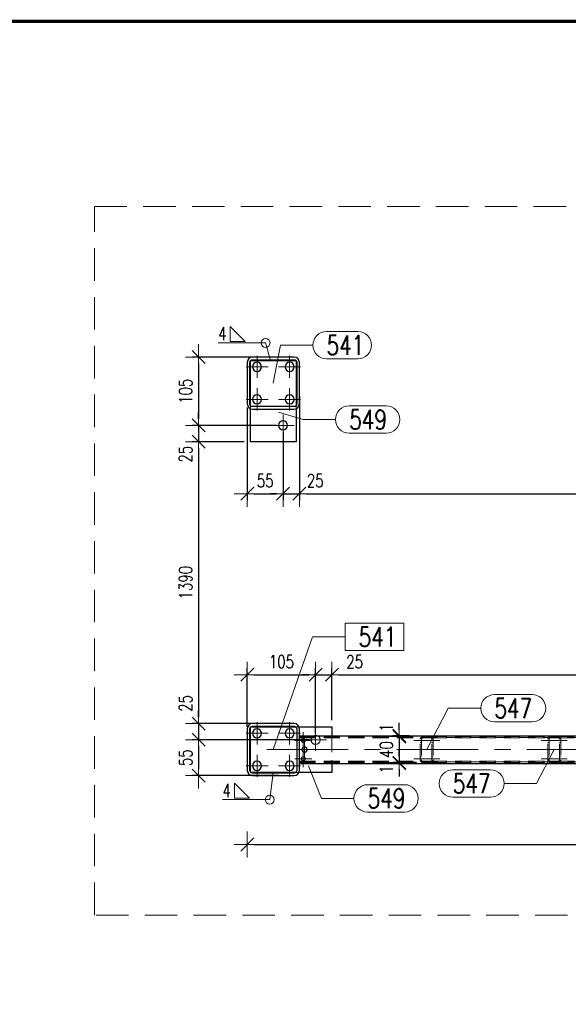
# Model space of a CAD drawing. Header units: millimetres. Extents: x -853 to -247, y 10927 to 11422.
# Tile 54 of 59: x -577 to -493, y 11186 to 11337. Entities that reach past the tile are written whole.
import ezdxf

# ---------------------------------------------------------------- set-up
doc = ezdxf.new("R2010")
doc.units = ezdxf.units.MM
doc.header["$LTSCALE"] = 10
doc.linetypes.add('HIDDEN', pattern=[0.375, 0.25, -0.125])
doc.linetypes.add('MITTE', pattern=[2, 1.25, -0.25, 0.25, -0.25])
doc.layers.get('Defpoints').update_dxf_attribs({"color": 1})
for name, color, linetype, lineweight in [('_RAMKA', 7, 'Continuous', 35), ('PS_DIM', 4, 'Continuous', 13), ('PS_Hidden', 2, 'HIDDEN', 9), ('PS_Mid', 5, 'MITTE', 15), ('PS_Pos', 1, 'Continuous', 15), ('PS_SOLID', 7, 'Continuous', 30), ('PS_Weld', 1, 'Continuous', 9)]:
    doc.layers.add(name, color=color, linetype=linetype, lineweight=lineweight)
doc.styles.add('simplex', font='simplex.shx', dxfattribs={"width": 0.75})
doc.dimstyles.new('1_10_PRZ', dxfattribs={"dimtxt": 2, "dimasz": 1, "dimexe": 2, "dimexo": 5, "dimgap": 1, "dimtad": 1, "dimdec": 0, "dimlfac": 10, "dimtxsty": 'simplex', "dimblk": 'dimznak', "dimcen": 2, "dimse1": 1, "dimse2": 1, "dimclrt": 3, "dimadec": 1, "dimazin": 0, "dimtfac": 1, "dimtdec": 0, "dimtix": 1, "dimtmove": 2, "dimatfit": 3, "dimldrblk": 'dim-grot', "dimfxl": 1, "dimarcsym": 0})
doc.dimstyles.new('1_10_SC', dxfattribs={"dimtxt": 2, "dimasz": 1, "dimexe": 1, "dimexo": 1, "dimgap": 1, "dimtad": 1, "dimdec": 0, "dimlfac": 10, "dimtxsty": 'simplex', "dimblk": 'dimznak', "dimcen": 2, "dimclrd": 256, "dimclre": 256, "dimclrt": 3, "dimadec": 1, "dimazin": 0, "dimtfac": 1, "dimtdec": 0, "dimtix": 1, "dimtmove": 2, "dimatfit": 3, "dimldrblk": 'dim-grot', "dimfxl": 1, "dimarcsym": 0})

# ---------------------------------------------------------------- blocks, each defined once
blk = doc.blocks.new('dimznak')
at = {"color": 0}
for points in [[(0, 2), (0, -2)], [(-2, 0), (2, 0)]]:
    blk.add_lwpolyline(points, dxfattribs=at)
at = {"color": 2}
blk.add_lwpolyline([(1, 1), (-1, -1)], dxfattribs=at)
blk = doc.blocks.new('*D37')
at = {"layer": 'Defpoints', "color": 0, "transparency": 16777216}
for p in [(-542.2, 11278.46, 43.62), (-536.7, 11274.71, 43.62), (-536.7, 11264.21)]:
    blk.add_point(p, dxfattribs=at)
at = {"layer": 'PS_DIM', "lineweight": -2, "transparency": 16777216}
for p, q in [((-542.2, 11277.46), (-542.2, 11263.21)), ((-536.7, 11273.71), (-536.7, 11263.21)), ((-541.2, 11264.21), (-537.7, 11264.21))]:
    blk.add_line(p, q, dxfattribs=at)
at = {"layer": 'PS_DIM', "lineweight": -2, "transparency": 16777216, "rotation": 180}
blk.add_blockref('dimznak', (-542.2, 11264.21), dxfattribs=at)
at = {"layer": 'PS_DIM', "lineweight": -2, "transparency": 16777216}
blk.add_blockref('dimznak', (-536.7, 11264.21), dxfattribs=at)
at = {"layer": 'PS_DIM', "color": 3, "transparency": 16777216, "insert": (-539.45, 11266.21), "char_height": 2, "attachment_point": 5, "style": 'simplex'}
blk.add_mtext('55', dxfattribs=at)
blk = doc.blocks.new('dim-grot')
blk.add_hatch(color=256).paths.add_polyline_path([(0, 0), (-2, 0.5), (-2, -0.5)])
blk.add_lwpolyline([(0, 0), (-2, 0.5), (-2, -0.5), (0, 0)])
blk = doc.blocks.new('*D38')
at = {"layer": 'Defpoints', "color": 0, "transparency": 16777216}
for p in [(-534.2, 11280.2, 43.62), (-536.7, 11274.71, 43.62), (-534.2, 11264.21)]:
    blk.add_point(p, dxfattribs=at)
at = {"layer": 'PS_DIM', "lineweight": -2, "transparency": 16777216}
for p, q in [((-534.2, 11279.2), (-534.2, 11263.21)), ((-536.7, 11273.71), (-536.7, 11263.21)), ((-537.7, 11264.21), (-538.7, 11264.21)), ((-536.7, 11264.21), (-534.2, 11264.21)), ((-533.2, 11264.21), (-532.2, 11264.21))]:
    blk.add_line(p, q, dxfattribs=at)
blk.add_blockref('dimznak', (-536.7, 11264.21), dxfattribs=at)
at = {"layer": 'PS_DIM', "lineweight": -2, "transparency": 16777216, "rotation": 180}
blk.add_blockref('dimznak', (-534.2, 11264.21), dxfattribs=at)
at = {"layer": 'PS_DIM', "color": 3, "transparency": 16777216, "insert": (-531.76, 11266.21), "char_height": 2, "attachment_point": 5, "style": 'simplex'}
blk.add_mtext('25', dxfattribs=at)
blk = doc.blocks.new('*D39')
at = {"layer": 'Defpoints', "color": 0, "transparency": 16777216}
for p in [(-397.04, 11282.84, 43.62), (-534.2, 11280.2, 43.62), (-397.04, 11264.21)]:
    blk.add_point(p, dxfattribs=at)
at = {"layer": 'PS_DIM', "lineweight": -2, "transparency": 16777216}
for p, q in [((-397.04, 11281.84), (-397.04, 11263.21)), ((-534.2, 11279.2), (-534.2, 11263.21)), ((-533.2, 11264.21), (-398.04, 11264.21))]:
    blk.add_line(p, q, dxfattribs=at)
at = {"layer": 'PS_DIM', "lineweight": -2, "transparency": 16777216, "rotation": 180}
blk.add_blockref('dimznak', (-534.2, 11264.21), dxfattribs=at)
at = {"layer": 'PS_DIM', "lineweight": -2, "transparency": 16777216}
blk.add_blockref('dimznak', (-397.04, 11264.21), dxfattribs=at)
at = {"layer": 'PS_DIM', "color": 3, "transparency": 16777216, "insert": (-465.62, 11266.21), "char_height": 2, "attachment_point": 5, "style": 'simplex'}
blk.add_mtext('1372', dxfattribs=at)
blk = doc.blocks.new('*D42')
at = {"layer": 'Defpoints', "color": 0, "transparency": 16777216}
for p in [(-539.69, 11285.21, 43.62), (-549.7, 11274.71), (-536.7, 11274.71, 43.62)]:
    blk.add_point(p, dxfattribs=at)
at = {"layer": 'PS_DIM', "lineweight": -2, "transparency": 16777216}
for p, q in [((-540.69, 11285.21), (-550.7, 11285.21)), ((-549.7, 11284.21), (-549.7, 11275.71)), ((-537.7, 11274.71), (-550.7, 11274.71))]:
    blk.add_line(p, q, dxfattribs=at)
for p, rotation in [((-549.7, 11285.21), 90), ((-549.7, 11274.71), 270)]:
    blk.add_blockref('dimznak', p, dxfattribs=dict(at, rotation=rotation))
at = {"layer": 'PS_DIM', "color": 3, "transparency": 16777216, "insert": (-551.7, 11279.96), "char_height": 2, "attachment_point": 5, "rotation": 90, "style": 'simplex'}
blk.add_mtext('105', dxfattribs=at)
blk = doc.blocks.new('*D43')
at = {"layer": 'Defpoints', "color": 0, "transparency": 16777216}
for p in [(-536.7, 11274.71, 43.62), (-549.7, 11272.21), (-541.7, 11272.21, 43.62)]:
    blk.add_point(p, dxfattribs=at)
at = {"layer": 'PS_DIM', "lineweight": -2, "transparency": 16777216}
for p, q in [((-549.7, 11275.71), (-549.7, 11276.71)), ((-537.7, 11274.71), (-550.7, 11274.71)), ((-549.7, 11274.71), (-549.7, 11272.21)), ((-542.7, 11272.21), (-550.7, 11272.21)), ((-549.7, 11271.21), (-549.7, 11270.21))]:
    blk.add_line(p, q, dxfattribs=at)
for p, rotation in [((-549.7, 11274.71), 270), ((-549.7, 11272.21), 90)]:
    blk.add_blockref('dimznak', p, dxfattribs=dict(at, rotation=rotation))
at = {"layer": 'PS_DIM', "color": 3, "transparency": 16777216, "insert": (-551.7, 11270.29), "char_height": 2, "attachment_point": 5, "rotation": 90, "style": 'simplex'}
blk.add_mtext('25', dxfattribs=at)
blk = doc.blocks.new('*D44')
at = {"layer": 'Defpoints', "color": 0, "transparency": 16777216}
for p in [(-541.7, 11272.21, 43.62), (-549.7, 11228.88), (-538.2, 11228.88, 43.62)]:
    blk.add_point(p, dxfattribs=at)
at = {"layer": 'PS_DIM', "lineweight": -2, "transparency": 16777216}
for p, q in [((-542.7, 11272.21), (-550.7, 11272.21)), ((-549.7, 11271.21), (-549.7, 11229.88)), ((-539.2, 11228.88), (-550.7, 11228.88))]:
    blk.add_line(p, q, dxfattribs=at)
for p, rotation in [((-549.7, 11272.21), 90), ((-549.7, 11228.88), 270)]:
    blk.add_blockref('dimznak', p, dxfattribs=dict(at, rotation=rotation))
at = {"layer": 'PS_DIM', "color": 3, "transparency": 16777216, "insert": (-551.7, 11250.54), "char_height": 2, "attachment_point": 5, "rotation": 90, "style": 'simplex'}
blk.add_mtext('1390', dxfattribs=at)
blk = doc.blocks.new('*D45')
at = {"layer": 'Defpoints', "color": 0, "transparency": 16777216}
for p in [(-538.2, 11228.88, 43.62), (-549.7, 11226.38), (-531.7, 11226.38, 43.62)]:
    blk.add_point(p, dxfattribs=at)
at = {"layer": 'PS_DIM', "lineweight": -2, "transparency": 16777216}
for p, q in [((-549.7, 11229.88), (-549.7, 11230.88)), ((-539.2, 11228.88), (-550.7, 11228.88)), ((-549.7, 11228.88), (-549.7, 11226.38)), ((-532.7, 11226.38), (-550.7, 11226.38)), ((-549.7, 11225.38), (-549.7, 11224.38))]:
    blk.add_line(p, q, dxfattribs=at)
for p, rotation in [((-549.7, 11228.88), 270), ((-549.7, 11226.38), 90)]:
    blk.add_blockref('dimznak', p, dxfattribs=dict(at, rotation=rotation))
at = {"layer": 'PS_DIM', "color": 3, "transparency": 16777216, "insert": (-551.7, 11231.98), "char_height": 2, "attachment_point": 5, "rotation": 90, "style": 'simplex'}
blk.add_mtext('25', dxfattribs=at)
blk = doc.blocks.new('*D46')
at = {"layer": 'Defpoints', "color": 0, "transparency": 16777216}
for p in [(-531.7, 11226.38, 43.62), (-549.7, 11220.88), (-536.34, 11220.88, 43.62)]:
    blk.add_point(p, dxfattribs=at)
at = {"layer": 'PS_DIM', "lineweight": -2, "transparency": 16777216}
for p, q in [((-532.7, 11226.38), (-550.7, 11226.38)), ((-549.7, 11225.38), (-549.7, 11221.88)), ((-537.34, 11220.88), (-550.7, 11220.88))]:
    blk.add_line(p, q, dxfattribs=at)
for p, rotation in [((-549.7, 11226.38), 90), ((-549.7, 11220.88), 270)]:
    blk.add_blockref('dimznak', p, dxfattribs=dict(at, rotation=rotation))
at = {"layer": 'PS_DIM', "color": 3, "transparency": 16777216, "insert": (-551.7, 11223.63), "char_height": 2, "attachment_point": 5, "rotation": 90, "style": 'simplex'}
blk.add_mtext('55', dxfattribs=at)
blk = doc.blocks.new('*D47')
at = {"layer": 'Defpoints', "color": 0, "transparency": 16777216}
for p in [(-531.7, 11236.38), (-542.2, 11227.38, 43.62), (-531.7, 11226.38, 43.62)]:
    blk.add_point(p, dxfattribs=at)
at = {"layer": 'PS_DIM', "lineweight": -2, "transparency": 16777216}
for p, q in [((-542.2, 11228.38), (-542.2, 11237.38)), ((-541.2, 11236.38), (-532.7, 11236.38)), ((-531.7, 11227.38), (-531.7, 11237.38))]:
    blk.add_line(p, q, dxfattribs=at)
at = {"layer": 'PS_DIM', "lineweight": -2, "transparency": 16777216, "rotation": 180}
blk.add_blockref('dimznak', (-542.2, 11236.38), dxfattribs=at)
at = {"layer": 'PS_DIM', "lineweight": -2, "transparency": 16777216}
blk.add_blockref('dimznak', (-531.7, 11236.38), dxfattribs=at)
at = {"layer": 'PS_DIM', "color": 3, "transparency": 16777216, "insert": (-536.95, 11238.38), "char_height": 2, "attachment_point": 5, "style": 'simplex'}
blk.add_mtext('105', dxfattribs=at)
blk = doc.blocks.new('*D48')
at = {"layer": 'Defpoints', "color": 0, "transparency": 16777216}
for p in [(-529.2, 11236.38), (-529.2, 11228.38, 43.62), (-531.7, 11226.38, 43.62)]:
    blk.add_point(p, dxfattribs=at)
at = {"layer": 'PS_DIM', "lineweight": -2, "transparency": 16777216}
for p, q in [((-532.7, 11236.38), (-533.7, 11236.38)), ((-531.7, 11227.38), (-531.7, 11237.38)), ((-531.7, 11236.38), (-529.2, 11236.38)), ((-529.2, 11229.38), (-529.2, 11237.38)), ((-528.2, 11236.38), (-527.2, 11236.38))]:
    blk.add_line(p, q, dxfattribs=at)
blk.add_blockref('dimznak', (-531.7, 11236.38), dxfattribs=at)
at = {"layer": 'PS_DIM', "lineweight": -2, "transparency": 16777216, "rotation": 180}
blk.add_blockref('dimznak', (-529.2, 11236.38), dxfattribs=at)
at = {"layer": 'PS_DIM', "color": 3, "transparency": 16777216, "insert": (-525.7, 11238.38), "char_height": 2, "attachment_point": 5, "style": 'simplex'}
blk.add_mtext('25', dxfattribs=at)
blk = doc.blocks.new('*D49')
at = {"layer": 'Defpoints', "color": 0, "transparency": 16777216}
for p in [(-402.04, 11236.38), (-529.2, 11228.38, 43.62), (-402.04, 11228.38, 43.62)]:
    blk.add_point(p, dxfattribs=at)
at = {"layer": 'PS_DIM', "lineweight": -2, "transparency": 16777216}
for p, q in [((-529.2, 11229.38), (-529.2, 11237.38)), ((-528.2, 11236.38), (-403.04, 11236.38)), ((-402.04, 11229.38), (-402.04, 11237.38))]:
    blk.add_line(p, q, dxfattribs=at)
at = {"layer": 'PS_DIM', "lineweight": -2, "transparency": 16777216, "rotation": 180}
blk.add_blockref('dimznak', (-529.2, 11236.38), dxfattribs=at)
at = {"layer": 'PS_DIM', "lineweight": -2, "transparency": 16777216}
blk.add_blockref('dimznak', (-402.04, 11236.38), dxfattribs=at)
at = {"layer": 'PS_DIM', "color": 3, "transparency": 16777216, "insert": (-465.62, 11238.38), "char_height": 2, "attachment_point": 5, "style": 'simplex'}
blk.add_mtext('1272', dxfattribs=at)
blk = doc.blocks.new('*D60')
at = {"layer": 'Defpoints', "color": 0, "transparency": 16777216}
for p in [(-518.83, 11226.88), (-516.32, 11227, 43.62), (-516.32, 11226.88, 43.62)]:
    blk.add_point(p, dxfattribs=at)
at = {"layer": 'PS_DIM', "lineweight": -2, "transparency": 16777216}
for p, q in [((-518.83, 11228), (-518.83, 11229)), ((-517.32, 11227), (-519.83, 11227)), ((-517.32, 11226.88), (-519.83, 11226.88)), ((-518.83, 11227), (-518.83, 11226.88)), ((-518.83, 11225.88), (-518.83, 11224.88))]:
    blk.add_line(p, q, dxfattribs=at)
for p, rotation in [((-518.83, 11227), 270), ((-518.83, 11226.88), 90)]:
    blk.add_blockref('dimznak', p, dxfattribs=dict(at, rotation=rotation))
at = {"layer": 'PS_DIM', "color": 3, "transparency": 16777216, "insert": (-520.83, 11228.25), "char_height": 2, "attachment_point": 5, "rotation": 90, "style": 'simplex'}
blk.add_mtext('1', dxfattribs=at)
blk = doc.blocks.new('*D61')
at = {"layer": 'Defpoints', "color": 0, "transparency": 16777216}
for p in [(-516.32, 11226.88, 43.62), (-518.83, 11222.88), (-515.21, 11222.88, 43.62)]:
    blk.add_point(p, dxfattribs=at)
at = {"layer": 'PS_DIM', "lineweight": -2, "transparency": 16777216}
for p, q in [((-518.83, 11227.88), (-518.83, 11228.88)), ((-517.32, 11226.88), (-519.83, 11226.88)), ((-518.83, 11226.88), (-518.83, 11222.88)), ((-516.21, 11222.88), (-519.83, 11222.88)), ((-518.83, 11221.88), (-518.83, 11220.88))]:
    blk.add_line(p, q, dxfattribs=at)
for p, rotation in [((-518.83, 11226.88), 270), ((-518.83, 11222.88), 90)]:
    blk.add_blockref('dimznak', p, dxfattribs=dict(at, rotation=rotation))
at = {"layer": 'PS_DIM', "color": 3, "transparency": 16777216, "insert": (-520.83, 11224.88), "char_height": 2, "attachment_point": 5, "rotation": 90, "style": 'simplex'}
blk.add_mtext('40', dxfattribs=at)
blk = doc.blocks.new('*D62')
at = {"layer": 'Defpoints', "color": 0, "transparency": 16777216}
for p in [(-518.83, 11222.76), (-515.21, 11222.88, 43.62), (-515.21, 11222.76, 43.62)]:
    blk.add_point(p, dxfattribs=at)
at = {"layer": 'PS_DIM', "lineweight": -2, "transparency": 16777216}
for p, q in [((-518.83, 11223.88), (-518.83, 11224.88)), ((-516.21, 11222.88), (-519.83, 11222.88)), ((-516.21, 11222.76), (-519.83, 11222.76)), ((-518.83, 11222.88), (-518.83, 11222.76)), ((-518.83, 11221.76), (-518.83, 11220.76))]:
    blk.add_line(p, q, dxfattribs=at)
for p, rotation in [((-518.83, 11222.88), 270), ((-518.83, 11222.76), 90)]:
    blk.add_blockref('dimznak', p, dxfattribs=dict(at, rotation=rotation))
at = {"layer": 'PS_DIM', "color": 3, "transparency": 16777216, "insert": (-520.83, 11221.86), "char_height": 2, "attachment_point": 5, "rotation": 90, "style": 'simplex'}
blk.add_mtext('1', dxfattribs=at)
blk = doc.blocks.new('*D63')
at = {"layer": 'Defpoints', "color": 0, "transparency": 16777216}
for p in [(-542.2, 11224.02, 43.62), (-389.04, 11224.88, 43.62), (-389.04, 11210.29)]:
    blk.add_point(p, dxfattribs=at)
at = {"layer": 'PS_DIM', "color": 0, "lineweight": -2, "transparency": 16777216}
blk.add_line((-541.2, 11210.29), (-390.04, 11210.29), dxfattribs=at)
at = {"layer": 'PS_DIM', "color": 0, "lineweight": -2, "transparency": 16777216, "rotation": 180}
blk.add_blockref('dimznak', (-542.2, 11210.29), dxfattribs=at)
at = {"layer": 'PS_DIM', "color": 0, "lineweight": -2, "transparency": 16777216}
blk.add_blockref('dimznak', (-389.04, 11210.29), dxfattribs=at)
at = {"layer": 'PS_DIM', "color": 3, "transparency": 16777216, "insert": (-465.62, 11212.29), "char_height": 2, "attachment_point": 5, "style": 'simplex'}
blk.add_mtext('1532', dxfattribs=at)
blk = doc.blocks.new('*U99')
at = {"layer": '_RAMKA', "lineweight": -3, "const_width": 0.5}
blk.add_lwpolyline([(-564, 10), (-10, 10), (-10, 410), (-564, 410)], close=True, dxfattribs=at)
blk = doc.blocks.new('*X184')
at = {"color": 1}
for p, q in [((-495.01, 11224.88, 43.62), (-497.72, 11219.67, 43.62)), ((-510.6, 11221.77, 43.62), (-504.82, 11221.77, 43.62)), ((-502.72, 11219.67, 43.62), (-497.72, 11219.67, 43.62)), ((-510.6, 11217.57, 43.62), (-504.82, 11217.57, 43.62))]:
    blk.add_line(p, q, dxfattribs=at)
for centre, start, end in [((-510.6, 11219.67, 43.62), 90, 270), ((-504.82, 11219.67, 43.62), 270, 90)]:
    blk.add_arc(centre, 2.1, start, end, dxfattribs=at)
at = {"color": 30, "style": 'simplex', "width": 0.75}
blk.add_text('547', height=3, dxfattribs=at).set_placement((-510.6, 11218.17, 43.62))
blk = doc.blocks.new('*X186')
at = {"color": 1}
for p, q in [((-504.2, 11233.33, 43.62), (-498.42, 11233.33, 43.62)), ((-514.61, 11224.88, 43.62), (-511.3, 11231.23, 43.62)), ((-511.3, 11231.23, 43.62), (-506.3, 11231.23, 43.62)), ((-504.2, 11229.13, 43.62), (-498.42, 11229.13, 43.62))]:
    blk.add_line(p, q, dxfattribs=at)
for centre, start, end in [((-504.2, 11231.23, 43.62), 90, 270), ((-498.42, 11231.23, 43.62), 270, 90)]:
    blk.add_arc(centre, 2.1, start, end, dxfattribs=at)
at = {"color": 30, "style": 'simplex', "width": 0.75}
blk.add_text('547', height=3, dxfattribs=at).set_placement((-504.2, 11229.73, 43.62))
blk = doc.blocks.new('*X188')
at = {"color": 1}
for p, q in [((-526.53, 11277.71, 43.62), (-520.85, 11277.71, 43.62)), ((-537.41, 11276.73, 43.62), (-533.63, 11275.61, 43.62)), ((-533.63, 11275.61, 43.62), (-528.63, 11275.61, 43.62)), ((-526.53, 11273.51, 43.62), (-520.85, 11273.51, 43.62))]:
    blk.add_line(p, q, dxfattribs=at)
for centre, start, end in [((-526.53, 11275.61, 43.62), 90, 270), ((-520.85, 11275.61, 43.62), 270, 90)]:
    blk.add_arc(centre, 2.1, start, end, dxfattribs=at)
at = {"color": 30, "style": 'simplex', "width": 0.75}
blk.add_text('549', height=3, dxfattribs=at).set_placement((-526.53, 11274.11, 43.62))
blk = doc.blocks.new('*X191')
at = {"color": 1}
for p, q in [((-530.01, 11289.15, 43.62), (-525.19, 11289.15, 43.62)), ((-538.2, 11281.21, 43.62), (-537.11, 11287.05, 43.62)), ((-537.11, 11287.05, 43.62), (-532.11, 11287.05, 43.62)), ((-530.01, 11284.95, 43.62), (-525.19, 11284.95, 43.62))]:
    blk.add_line(p, q, dxfattribs=at)
for centre, start, end in [((-530.01, 11287.05, 43.62), 90, 270), ((-525.19, 11287.05, 43.62), 270, 90)]:
    blk.add_arc(centre, 2.1, start, end, dxfattribs=at)
at = {"color": 30, "style": 'simplex', "width": 0.75}
blk.add_text('541', height=3, dxfattribs=at).set_placement((-530.01, 11285.55, 43.62))
blk = doc.blocks.new('*X192')
at = {"color": 1}
for p, q in [((-532.81, 11222.36, 43.62), (-530.8, 11217.38, 43.62)), ((-523.7, 11219.48, 43.62), (-518.02, 11219.48, 43.62)), ((-530.8, 11217.38, 43.62), (-525.8, 11217.38, 43.62)), ((-523.7, 11215.28, 43.62), (-518.02, 11215.28, 43.62))]:
    blk.add_line(p, q, dxfattribs=at)
for centre, start, end in [((-523.7, 11217.38, 43.62), 90, 270), ((-518.02, 11217.38, 43.62), 270, 90)]:
    blk.add_arc(centre, 2.1, start, end, dxfattribs=at)
at = {"color": 30, "style": 'simplex', "width": 0.75}
blk.add_text('549', height=3, dxfattribs=at).set_placement((-523.7, 11215.88, 43.62))
blk = doc.blocks.new('*X195')
at = {"color": 1}
for p, q in [((-518.15, 11244.31, 43.62), (-527.17, 11244.31, 43.62)), ((-527.17, 11244.31, 43.62), (-527.17, 11240.11, 43.62)), ((-518.15, 11240.11, 43.62), (-518.15, 11244.31, 43.62)), ((-538.2, 11224.88, 43.62), (-532.17, 11242.21, 43.62)), ((-532.17, 11242.21, 43.62), (-527.17, 11242.21, 43.62)), ((-527.17, 11240.11, 43.62), (-518.15, 11240.11, 43.62))]:
    blk.add_line(p, q, dxfattribs=at)
at = {"color": 30, "style": 'simplex', "width": 0.75}
blk.add_text('541', height=3, dxfattribs=at).set_placement((-525.07, 11240.71, 43.62))
blk = doc.blocks.new('*X287')
at = {"color": 9}
for p in [(-538.2, 11221.38, 43.62), (-546.02, 11217.19)]:
    blk.add_line(p, (-538.74, 11217.19), dxfattribs=at)
at = {"color": 3}
for p, q in [((-541.88, 11217.42), (-544.18, 11219.72)), ((-544.18, 11219.72), (-544.18, 11217.42)), ((-544.18, 11217.42), (-541.88, 11217.42))]:
    blk.add_line(p, q, dxfattribs=at)
at = {"color": 9}
blk.add_circle((-538.74, 11217.19), 0.69, dxfattribs=at)
at = {"color": 2, "style": 'simplex', "width": 0.75}
blk.add_text('4', height=2, dxfattribs=at).set_placement((-546.02, 11217.59))
blk = doc.blocks.new('*X288')
at = {"color": 3}
for p, q in [((-542.54, 11287.62), (-544.84, 11289.92)), ((-544.84, 11289.92), (-544.84, 11287.62)), ((-544.84, 11287.62), (-542.54, 11287.62))]:
    blk.add_line(p, q, dxfattribs=at)
at = {"color": 9}
for p in [(-546.68, 11287.39), (-538.64, 11284.71, 43.62)]:
    blk.add_line(p, (-539.4, 11287.39), dxfattribs=at)
blk.add_circle((-539.4, 11287.39), 0.69, dxfattribs=at)
at = {"color": 2, "style": 'simplex', "width": 0.75}
blk.add_text('4', height=2, dxfattribs=at).set_placement((-546.68, 11287.79))

msp = doc.modelspace()

# ---------------------------------------------------------------- linework, layer by layer
at = {"layer": 'PS_DIM', "color": 40, "linetype": 'HIDDEN', "ltscale": 2}
msp.add_lwpolyline([(-565.7, 11308.36), (-357.96, 11308.36), (-357.96, 11199.44), (-565.7, 11199.44)], close=True, dxfattribs=at)
at = {"layer": 'PS_Hidden', "color": 2, "linetype": 'HIDDEN', "extrusion": (0, -1, 2.22045e-16)}
for p, q in [((-541.7, 11284.67, 43.62), (-541.7, 11284.71, 43.62)), ((-541.7, 11284.71, 43.62), (-541.67, 11284.71, 43.62)), ((-534.74, 11284.71, 43.62), (-534.7, 11284.71, 43.62)), ((-534.7, 11284.71, 43.62), (-534.7, 11284.67, 43.62)), ((-541.7, 11277.27, 43.62), (-541.7, 11277.74, 43.62)), ((-534.7, 11277.74, 43.62), (-534.7, 11277.27, 43.62)), ((-541.7, 11228.38, 43.62), (-541.67, 11228.38, 43.62)), ((-541.7, 11228.34, 43.62), (-541.7, 11228.38, 43.62)), ((-534.74, 11228.38, 43.62), (-534.26, 11228.38, 43.62)), ((-534.2, 11226.88, 43.62), (-515.21, 11226.88, 43.62)), ((-534.2, 11226.74, 43.62), (-397.04, 11226.74, 43.62)), ((-534.2, 11226.68, 43.62), (-515.21, 11226.68, 43.62)), ((-529.2, 11227, 43.62), (-529.2, 11222.76, 43.62)), ((-515.61, 11223.28, 43.62), (-515.61, 11226.48, 43.62)), ((-515.61, 11225.98, 43.62), (-515.41, 11225.98, 43.62)), ((-515.59, 11226.58, 43.62), (-515.38, 11226.58, 43.62)), ((-515.41, 11226.48, 43.62), (-515.41, 11223.28, 43.62)), ((-515.21, 11226.88, 43.62), (-514.01, 11226.88, 43.62)), ((-514.01, 11226.68, 43.62), (-515.21, 11226.68, 43.62)), ((-514.01, 11226.88, 43.62), (-495.61, 11226.88, 43.62)), ((-514.01, 11226.68, 43.62), (-495.61, 11226.68, 43.62)), ((-513.83, 11226.58, 43.62), (-513.62, 11226.58, 43.62)), ((-513.81, 11223.28, 43.62), (-513.81, 11226.48, 43.62)), ((-513.81, 11225.98, 43.62), (-513.61, 11225.98, 43.62)), ((-513.61, 11226.48, 43.62), (-513.61, 11223.28, 43.62)), ((-496.01, 11223.28, 43.62), (-496.01, 11226.48, 43.62)), ((-496.01, 11225.98, 43.62), (-495.81, 11225.98, 43.62)), ((-496, 11226.58, 43.62), (-495.78, 11226.58, 43.62)), ((-495.81, 11226.48, 43.62), (-495.81, 11223.28, 43.62)), ((-495.61, 11226.88, 43.62), (-494.41, 11226.88, 43.62)), ((-494.41, 11226.68, 43.62), (-495.61, 11226.68, 43.62)), ((-494.41, 11226.88, 43.62), (-476.02, 11226.88, 43.62)), ((-494.41, 11226.68, 43.62), (-476.02, 11226.68, 43.62)), ((-494.24, 11226.58, 43.62), (-494.02, 11226.58, 43.62)), ((-494.21, 11223.28, 43.62), (-494.21, 11226.48, 43.62)), ((-494.21, 11225.98, 43.62), (-494.01, 11225.98, 43.62)), ((-494.01, 11226.48, 43.62), (-494.01, 11223.28, 43.62)), ((-534.2, 11223.08, 43.62), (-515.21, 11223.08, 43.62)), ((-534.2, 11223.02, 43.62), (-397.04, 11223.02, 43.62)), ((-534.2, 11222.88, 43.62), (-515.21, 11222.88, 43.62)), ((-515.61, 11223.78, 43.62), (-515.41, 11223.78, 43.62)), ((-515.59, 11223.18, 43.62), (-515.38, 11223.18, 43.62)), ((-515.21, 11223.08, 43.62), (-514.01, 11223.08, 43.62)), ((-514.01, 11222.88, 43.62), (-515.21, 11222.88, 43.62)), ((-514.01, 11223.08, 43.62), (-495.61, 11223.08, 43.62)), ((-514.01, 11222.88, 43.62), (-495.61, 11222.88, 43.62)), ((-513.83, 11223.18, 43.62), (-513.62, 11223.18, 43.62)), ((-513.81, 11223.78, 43.62), (-513.61, 11223.78, 43.62)), ((-496.01, 11223.78, 43.62), (-495.81, 11223.78, 43.62)), ((-496, 11223.18, 43.62), (-495.78, 11223.18, 43.62)), ((-495.61, 11223.08, 43.62), (-494.41, 11223.08, 43.62)), ((-494.41, 11222.88, 43.62), (-495.61, 11222.88, 43.62)), ((-494.41, 11223.08, 43.62), (-476.02, 11223.08, 43.62)), ((-494.41, 11222.88, 43.62), (-476.02, 11222.88, 43.62)), ((-494.24, 11223.18, 43.62), (-494.02, 11223.18, 43.62)), ((-494.21, 11223.78, 43.62), (-494.01, 11223.78, 43.62)), ((-541.7, 11221.38, 43.62), (-541.7, 11221.41, 43.62)), ((-541.67, 11221.38, 43.62), (-541.7, 11221.38, 43.62)), ((-534.26, 11221.38, 43.62), (-534.74, 11221.38, 43.62))]:
    msp.add_line(p, q, dxfattribs=at)
at = {"layer": 'PS_Hidden', "color": 2, "linetype": 'HIDDEN', "extrusion": (0, -2.22045e-16, -1)}
for centre in [(533.6, 11226.28, -43.62), (533.6, 11223.48, -43.62)]:
    msp.add_circle(centre, 0.3, dxfattribs=at)
for start, end in [(180, 62.3396), (117.6604, 180)]:
    msp.add_arc((531.7, 11226.38, -43.62), 0.7, start, end, dxfattribs=at)
at = {"layer": 'PS_Hidden', "color": 2, "linetype": 'HIDDEN'}
for points, knots in [([(-515.61, 11226.48, 43.62), (-515.61, 11226.53, 43.62), (-515.59, 11226.59, 43.62), (-515.55, 11226.69, 43.62), (-515.52, 11226.73, 43.62), (-515.45, 11226.8, 43.62), (-515.4, 11226.84, 43.62), (-515.31, 11226.86, 43.62), (-515.3, 11226.87, 43.62), (-515.25, 11226.88, 43.62), (-515.23, 11226.88, 43.62), (-515.21, 11226.88, 43.62)], [-0.9004279, -0.9004279, -0.9004279, -0.9004279, -0.6535086, -0.6535086, -0.4065894, -0.4065894, -0.1361565, -0.1361565, -0.0680783, -0.0680783, 0, 0, 0, 0]), ([(-515.21, 11226.68, 43.62), (-515.22, 11226.68, 43.62), (-515.23, 11226.68, 43.62), (-515.25, 11226.67, 43.62), (-515.27, 11226.67, 43.62), (-515.3, 11226.66, 43.62), (-515.33, 11226.64, 43.62), (-515.37, 11226.6, 43.62), (-515.38, 11226.58, 43.62), (-515.4, 11226.53, 43.62), (-515.41, 11226.5, 43.62), (-515.41, 11226.48, 43.62)], [0, 0, 0, 0, 0.0350773, 0.0350773, 0.0701546, 0.0701546, 0.1756246, 0.1756246, 0.2894945, 0.2894945, 0.4033643, 0.4033643, 0.4033643, 0.4033643]), ([(-514.01, 11226.88, 43.62), (-513.99, 11226.88, 43.62), (-513.97, 11226.88, 43.62), (-513.93, 11226.87, 43.62), (-513.91, 11226.87, 43.62), (-513.84, 11226.85, 43.62), (-513.79, 11226.82, 43.62), (-513.71, 11226.76, 43.62), (-513.68, 11226.71, 43.62), (-513.62, 11226.6, 43.62), (-513.61, 11226.54, 43.62), (-513.61, 11226.48, 43.62)], [0, 0, 0, 0, 0.056812, 0.056812, 0.113624, 0.113624, 0.3270451, 0.3270451, 0.6142763, 0.6142763, 0.9015075, 0.9015075, 0.9015075, 0.9015075]), ([(-513.81, 11226.48, 43.62), (-513.81, 11226.51, 43.62), (-513.81, 11226.54, 43.62), (-513.84, 11226.59, 43.62), (-513.86, 11226.61, 43.62), (-513.89, 11226.65, 43.62), (-513.91, 11226.66, 43.62), (-513.94, 11226.67, 43.62), (-513.96, 11226.67, 43.62), (-513.98, 11226.68, 43.62), (-513.99, 11226.68, 43.62), (-514.01, 11226.68, 43.62)], [-0.40925, -0.40925, -0.40925, -0.40925, -0.2817001, -0.2817001, -0.1541501, -0.1541501, -0.077075, -0.077075, -0.0385375, -0.0385375, 0, 0, 0, 0]), ([(-496.01, 11226.48, 43.62), (-496.01, 11226.53, 43.62), (-496, 11226.59, 43.62), (-495.96, 11226.69, 43.62), (-495.93, 11226.73, 43.62), (-495.86, 11226.8, 43.62), (-495.8, 11226.84, 43.62), (-495.72, 11226.86, 43.62), (-495.7, 11226.87, 43.62), (-495.66, 11226.88, 43.62), (-495.63, 11226.88, 43.62), (-495.61, 11226.88, 43.62)], [-0.9004279, -0.9004279, -0.9004279, -0.9004279, -0.6535086, -0.6535086, -0.4065894, -0.4065894, -0.1361565, -0.1361565, -0.0680783, -0.0680783, 0, 0, 0, 0]), ([(-495.61, 11226.68, 43.62), (-495.62, 11226.68, 43.62), (-495.64, 11226.68, 43.62), (-495.66, 11226.67, 43.62), (-495.67, 11226.67, 43.62), (-495.71, 11226.66, 43.62), (-495.74, 11226.64, 43.62), (-495.77, 11226.6, 43.62), (-495.79, 11226.58, 43.62), (-495.81, 11226.53, 43.62), (-495.81, 11226.5, 43.62), (-495.81, 11226.48, 43.62)], [0, 0, 0, 0, 0.0350773, 0.0350773, 0.0701546, 0.0701546, 0.1756246, 0.1756246, 0.2894945, 0.2894945, 0.4033643, 0.4033643, 0.4033643, 0.4033643]), ([(-494.41, 11226.88, 43.62), (-494.39, 11226.88, 43.62), (-494.37, 11226.88, 43.62), (-494.34, 11226.87, 43.62), (-494.32, 11226.87, 43.62), (-494.25, 11226.85, 43.62), (-494.2, 11226.82, 43.62), (-494.12, 11226.76, 43.62), (-494.08, 11226.71, 43.62), (-494.03, 11226.6, 43.62), (-494.01, 11226.54, 43.62), (-494.01, 11226.48, 43.62)], [0, 0, 0, 0, 0.056812, 0.056812, 0.113624, 0.113624, 0.3270451, 0.3270451, 0.6142763, 0.6142763, 0.9015075, 0.9015075, 0.9015075, 0.9015075]), ([(-494.21, 11226.48, 43.62), (-494.21, 11226.51, 43.62), (-494.22, 11226.54, 43.62), (-494.24, 11226.59, 43.62), (-494.26, 11226.61, 43.62), (-494.3, 11226.65, 43.62), (-494.32, 11226.66, 43.62), (-494.35, 11226.67, 43.62), (-494.36, 11226.67, 43.62), (-494.39, 11226.68, 43.62), (-494.4, 11226.68, 43.62), (-494.41, 11226.68, 43.62)], [-0.40925, -0.40925, -0.40925, -0.40925, -0.2817001, -0.2817001, -0.1541501, -0.1541501, -0.077075, -0.077075, -0.0385375, -0.0385375, 0, 0, 0, 0]), ([(-515.21, 11222.88, 43.62), (-515.23, 11222.88, 43.62), (-515.25, 11222.88, 43.62), (-515.3, 11222.89, 43.62), (-515.31, 11222.89, 43.62), (-515.4, 11222.92, 43.62), (-515.45, 11222.96, 43.62), (-515.52, 11223.03, 43.62), (-515.55, 11223.07, 43.62), (-515.59, 11223.17, 43.62), (-515.61, 11223.23, 43.62), (-515.61, 11223.28, 43.62)], [1.6180634, 1.6180634, 1.6180634, 1.6180634, 1.6861417, 1.6861417, 1.7542199, 1.7542199, 2.0246528, 2.0246528, 2.2715721, 2.2715721, 2.5184913, 2.5184913, 2.5184913, 2.5184913]), ([(-515.41, 11223.28, 43.62), (-515.41, 11223.25, 43.62), (-515.4, 11223.23, 43.62), (-515.38, 11223.18, 43.62), (-515.37, 11223.16, 43.62), (-515.33, 11223.12, 43.62), (-515.3, 11223.1, 43.62), (-515.27, 11223.09, 43.62), (-515.25, 11223.08, 43.62), (-515.23, 11223.08, 43.62), (-515.22, 11223.08, 43.62), (-515.21, 11223.08, 43.62)], [0.3693538, 0.3693538, 0.3693538, 0.3693538, 0.4832236, 0.4832236, 0.5970935, 0.5970935, 0.7025635, 0.7025635, 0.7376408, 0.7376408, 0.7727181, 0.7727181, 0.7727181, 0.7727181]), ([(-514.01, 11223.08, 43.62), (-513.99, 11223.08, 43.62), (-513.98, 11223.08, 43.62), (-513.96, 11223.09, 43.62), (-513.94, 11223.09, 43.62), (-513.91, 11223.1, 43.62), (-513.89, 11223.11, 43.62), (-513.86, 11223.14, 43.62), (-513.84, 11223.17, 43.62), (-513.81, 11223.22, 43.62), (-513.81, 11223.25, 43.62), (-513.81, 11223.28, 43.62)], [0.7727181, 0.7727181, 0.7727181, 0.7727181, 0.8112556, 0.8112556, 0.8497932, 0.8497932, 0.9268682, 0.9268682, 1.0544182, 1.0544182, 1.1819682, 1.1819682, 1.1819682, 1.1819682]), ([(-513.61, 11223.28, 43.62), (-513.61, 11223.22, 43.62), (-513.62, 11223.15, 43.62), (-513.68, 11223.05, 43.62), (-513.71, 11223, 43.62), (-513.79, 11222.94, 43.62), (-513.84, 11222.91, 43.62), (-513.91, 11222.89, 43.62), (-513.93, 11222.89, 43.62), (-513.97, 11222.88, 43.62), (-513.99, 11222.88, 43.62), (-514.01, 11222.88, 43.62)], [0.7165559, 0.7165559, 0.7165559, 0.7165559, 1.0037871, 1.0037871, 1.2910183, 1.2910183, 1.5044395, 1.5044395, 1.5612514, 1.5612514, 1.6180634, 1.6180634, 1.6180634, 1.6180634]), ([(-495.61, 11222.88, 43.62), (-495.63, 11222.88, 43.62), (-495.66, 11222.88, 43.62), (-495.7, 11222.89, 43.62), (-495.72, 11222.89, 43.62), (-495.8, 11222.92, 43.62), (-495.86, 11222.96, 43.62), (-495.93, 11223.03, 43.62), (-495.96, 11223.07, 43.62), (-496, 11223.17, 43.62), (-496.01, 11223.23, 43.62), (-496.01, 11223.28, 43.62)], [1.6180634, 1.6180634, 1.6180634, 1.6180634, 1.6861417, 1.6861417, 1.7542199, 1.7542199, 2.0246528, 2.0246528, 2.2715721, 2.2715721, 2.5184913, 2.5184913, 2.5184913, 2.5184913]), ([(-495.81, 11223.28, 43.62), (-495.81, 11223.25, 43.62), (-495.81, 11223.23, 43.62), (-495.79, 11223.18, 43.62), (-495.77, 11223.16, 43.62), (-495.74, 11223.12, 43.62), (-495.71, 11223.1, 43.62), (-495.67, 11223.09, 43.62), (-495.66, 11223.08, 43.62), (-495.64, 11223.08, 43.62), (-495.62, 11223.08, 43.62), (-495.61, 11223.08, 43.62)], [0.3693538, 0.3693538, 0.3693538, 0.3693538, 0.4832236, 0.4832236, 0.5970935, 0.5970935, 0.7025635, 0.7025635, 0.7376408, 0.7376408, 0.7727181, 0.7727181, 0.7727181, 0.7727181]), ([(-494.41, 11223.08, 43.62), (-494.4, 11223.08, 43.62), (-494.39, 11223.08, 43.62), (-494.36, 11223.09, 43.62), (-494.35, 11223.09, 43.62), (-494.32, 11223.1, 43.62), (-494.3, 11223.11, 43.62), (-494.26, 11223.14, 43.62), (-494.24, 11223.17, 43.62), (-494.22, 11223.22, 43.62), (-494.21, 11223.25, 43.62), (-494.21, 11223.28, 43.62)], [0.7727181, 0.7727181, 0.7727181, 0.7727181, 0.8112556, 0.8112556, 0.8497932, 0.8497932, 0.9268682, 0.9268682, 1.0544182, 1.0544182, 1.1819682, 1.1819682, 1.1819682, 1.1819682]), ([(-494.01, 11223.28, 43.62), (-494.01, 11223.22, 43.62), (-494.03, 11223.15, 43.62), (-494.08, 11223.05, 43.62), (-494.12, 11223, 43.62), (-494.2, 11222.94, 43.62), (-494.25, 11222.91, 43.62), (-494.32, 11222.89, 43.62), (-494.34, 11222.89, 43.62), (-494.37, 11222.88, 43.62), (-494.39, 11222.88, 43.62), (-494.41, 11222.88, 43.62)], [0.7165559, 0.7165559, 0.7165559, 0.7165559, 1.0037871, 1.0037871, 1.2910183, 1.2910183, 1.5044395, 1.5044395, 1.5612514, 1.5612514, 1.6180634, 1.6180634, 1.6180634, 1.6180634])]:
    msp.add_open_spline(points, degree=3, knots=knots, dxfattribs=at)
at = {"layer": 'PS_Mid', "color": 5, "linetype": 'MITTE', "extrusion": (0, -1, 2.22045e-16)}
for p, q in [((-540.7, 11282.01, 43.62), (-540.7, 11285.41, 43.62)), ((-535.7, 11282.01, 43.62), (-535.7, 11285.41, 43.62)), ((-542.4, 11283.71, 43.62), (-539, 11283.71, 43.62)), ((-537.4, 11283.71, 43.62), (-534, 11283.71, 43.62)), ((-540.7, 11277.01, 43.62), (-540.7, 11280.41, 43.62)), ((-535.7, 11277.01, 43.62), (-535.7, 11280.41, 43.62)), ((-542.4, 11278.71, 43.62), (-539, 11278.71, 43.62)), ((-537.4, 11278.71, 43.62), (-534, 11278.71, 43.62)), ((-536.7, 11273.01, 43.62), (-536.7, 11276.41, 43.62)), ((-538.4, 11274.71, 43.62), (-535, 11274.71, 43.62)), ((-540.7, 11225.68, 43.62), (-540.7, 11229.08, 43.62)), ((-535.7, 11225.68, 43.62), (-535.7, 11229.08, 43.62)), ((-542.4, 11227.38, 43.62), (-539, 11227.38, 43.62)), ((-537.4, 11227.38, 43.62), (-534, 11227.38, 43.62)), ((-533.6, 11224.98, 43.62), (-533.6, 11227.58, 43.62)), ((-533.6, 11224.98, 43.62), (-533.6, 11227.58, 43.62)), ((-531.7, 11224.68, 43.62), (-531.7, 11228.08, 43.62)), ((-534.9, 11226.28, 43.62), (-532.3, 11226.28, 43.62)), ((-534.9, 11226.28, 43.62), (-532.3, 11226.28, 43.62)), ((-533.4, 11226.38, 43.62), (-530, 11226.38, 43.62)), ((-533.4, 11223.48, 43.62), (-533.4, 11226.28, 43.62)), ((-533.4, 11223.48, 43.62), (-533.4, 11226.28, 43.62)), ((-514.41, 11226.28, 43.62), (-516.61, 11226.28, 43.62)), ((-514.41, 11226.28, 43.62), (-516.61, 11226.28, 43.62)), ((-512.61, 11226.28, 43.62), (-514.81, 11226.28, 43.62)), ((-512.61, 11226.28, 43.62), (-514.81, 11226.28, 43.62)), ((-494.81, 11226.28, 43.62), (-497.01, 11226.28, 43.62)), ((-494.81, 11226.28, 43.62), (-497.01, 11226.28, 43.62)), ((-493.01, 11226.28, 43.62), (-495.21, 11226.28, 43.62)), ((-493.01, 11226.28, 43.62), (-495.21, 11226.28, 43.62)), ((-540.7, 11220.68, 43.62), (-540.7, 11224.08, 43.62)), ((-539.2, 11224.88, 43.62), (-392.04, 11224.88, 43.62)), ((-539.2, 11224.88, 43.62), (-392.04, 11224.88, 43.62)), ((-535.7, 11220.68, 43.62), (-535.7, 11224.08, 43.62)), ((-534.8, 11224.88, 43.62), (-532, 11224.88, 43.62)), ((-534.8, 11224.88, 43.62), (-532, 11224.88, 43.62)), ((-533.6, 11222.18, 43.62), (-533.6, 11224.78, 43.62)), ((-533.6, 11222.18, 43.62), (-533.6, 11224.78, 43.62)), ((-534.9, 11223.48, 43.62), (-532.3, 11223.48, 43.62)), ((-534.9, 11223.48, 43.62), (-532.3, 11223.48, 43.62)), ((-514.41, 11223.48, 43.62), (-516.61, 11223.48, 43.62)), ((-514.41, 11223.48, 43.62), (-516.61, 11223.48, 43.62)), ((-512.61, 11223.48, 43.62), (-514.81, 11223.48, 43.62)), ((-512.61, 11223.48, 43.62), (-514.81, 11223.48, 43.62)), ((-494.81, 11223.48, 43.62), (-497.01, 11223.48, 43.62)), ((-494.81, 11223.48, 43.62), (-497.01, 11223.48, 43.62)), ((-493.01, 11223.48, 43.62), (-495.21, 11223.48, 43.62)), ((-493.01, 11223.48, 43.62), (-495.21, 11223.48, 43.62)), ((-542.4, 11222.38, 43.62), (-539, 11222.38, 43.62)), ((-537.4, 11222.38, 43.62), (-534, 11222.38, 43.62))]:
    msp.add_line(p, q, dxfattribs=at)
at = {"layer": 'PS_SOLID', "color": 7, "linetype": 'Continuous', "extrusion": (0, -1, 2.22045e-16)}
for p, q in [((-541.7, 11277.74, 43.62), (-541.7, 11284.67, 43.62)), ((-541.67, 11284.71, 43.62), (-534.74, 11284.71, 43.62)), ((-535, 11285.21, 43.62), (-541.4, 11285.21, 43.62)), ((-541.4, 11284.81, 43.62), (-535, 11284.81, 43.62)), ((-534.7, 11284.67, 43.62), (-534.7, 11277.74, 43.62)), ((-542.2, 11284.41, 43.62), (-542.2, 11278.01, 43.62)), ((-541.8, 11278.01, 43.62), (-541.8, 11284.41, 43.62)), ((-534.6, 11284.41, 43.62), (-534.6, 11278.01, 43.62)), ((-534.2, 11278.01, 43.62), (-534.2, 11284.41, 43.62)), ((-541.7, 11272.21, 43.62), (-541.7, 11277.27, 43.62)), ((-535, 11277.61, 43.62), (-541.4, 11277.61, 43.62)), ((-541.4, 11277.21, 43.62), (-535, 11277.21, 43.62)), ((-534.7, 11277.27, 43.62), (-534.7, 11272.21, 43.62)), ((-534.7, 11272.21, 43.62), (-541.7, 11272.21, 43.62)), ((-535, 11228.88, 43.62), (-541.4, 11228.88, 43.62)), ((-542.2, 11228.08, 43.62), (-542.2, 11221.68, 43.62)), ((-541.8, 11221.68, 43.62), (-541.8, 11228.08, 43.62)), ((-541.7, 11221.41, 43.62), (-541.7, 11228.34, 43.62)), ((-541.67, 11228.38, 43.62), (-534.74, 11228.38, 43.62)), ((-541.4, 11228.48, 43.62), (-535, 11228.48, 43.62)), ((-534.6, 11228.08, 43.62), (-534.6, 11221.68, 43.62)), ((-534.26, 11228.38, 43.62), (-529.2, 11228.38, 43.62)), ((-534.2, 11221.68, 43.62), (-534.2, 11228.08, 43.62)), ((-529.2, 11228.38, 43.62), (-529.2, 11227, 43.62)), ((-534.2, 11227, 43.62), (-397.04, 11227, 43.62)), ((-534.2, 11222.76, 43.62), (-397.04, 11222.76, 43.62)), ((-529.2, 11222.76, 43.62), (-529.2, 11221.38, 43.62)), ((-534.74, 11221.38, 43.62), (-541.67, 11221.38, 43.62)), ((-535, 11221.28, 43.62), (-541.4, 11221.28, 43.62)), ((-529.2, 11221.38, 43.62), (-534.26, 11221.38, 43.62)), ((-541.4, 11220.88, 43.62), (-535, 11220.88, 43.62))]:
    msp.add_line(p, q, dxfattribs=at)
at = {"layer": 'PS_SOLID', "color": 7, "linetype": 'Continuous', "extrusion": (0, -2.22045e-16, -1)}
for centre in [(540.7, 11283.71, -43.62), (535.7, 11283.71, -43.62), (540.7, 11278.71, -43.62), (535.7, 11278.71, -43.62), (536.7, 11274.71, -43.62), (540.7, 11227.38, -43.62), (535.7, 11227.38, -43.62), (540.7, 11222.38, -43.62), (535.7, 11222.38, -43.62)]:
    msp.add_circle(centre, 0.7, dxfattribs=at)
at = {"layer": 'PS_SOLID', "color": 7, "linetype": 'Continuous'}
for centre, start, end in [((-541.4, 11284.41, 43.62), 90, 180), ((-535, 11284.41, 43.62), 0, 90), ((-541.4, 11278.01, 43.62), 180, 270), ((-535, 11278.01, 43.62), 270, 0), ((-541.4, 11228.08, 43.62), 90, 180), ((-535, 11228.08, 43.62), 0, 90), ((-541.4, 11221.68, 43.62), 180, 270), ((-535, 11221.68, 43.62), 270, 0)]:
    msp.add_arc(centre, 0.8, start, end, dxfattribs=at)
at = {"layer": 'PS_SOLID', "color": 7, "linetype": 'Continuous', "extrusion": (0, -2.22045e-16, -1)}
for centre, radius, start, end in [((541.4, 11284.41, -43.62), 0.4, 0, 90), ((535, 11284.41, -43.62), 0.4, 90, 180), ((541.4, 11278.01, -43.62), 0.4, 270, 0), ((535, 11278.01, -43.62), 0.4, 180, 270), ((541.4, 11228.08, -43.62), 0.4, 0, 90), ((535, 11228.08, -43.62), 0.4, 90, 180), ((531.7, 11226.38, -43.62), 0.7, 62.3396, 117.6604), ((541.4, 11221.68, -43.62), 0.4, 270, 0), ((535, 11221.68, -43.62), 0.4, 180, 270)]:
    msp.add_arc(centre, radius, start, end, dxfattribs=at)
at = {"layer": 'PS_SOLID', "color": 7, "linetype": 'Continuous'}
msp.add_open_spline([(-533.4, 11224.48, 43.62), (-533.45, 11224.48, 43.62), (-533.5, 11224.49, 43.62), (-533.6, 11224.53, 43.62), (-533.65, 11224.56, 43.62), (-533.72, 11224.63, 43.62), (-533.75, 11224.68, 43.62), (-533.79, 11224.78, 43.62), (-533.8, 11224.83, 43.62), (-533.8, 11224.93, 43.62), (-533.79, 11224.98, 43.62), (-533.75, 11225.08, 43.62), (-533.72, 11225.13, 43.62), (-533.65, 11225.2, 43.62), (-533.6, 11225.23, 43.62), (-533.5, 11225.27, 43.62), (-533.45, 11225.28, 43.62), (-533.35, 11225.28, 43.62), (-533.3, 11225.27, 43.62), (-533.2, 11225.23, 43.62), (-533.15, 11225.2, 43.62), (-533.08, 11225.13, 43.62), (-533.05, 11225.08, 43.62), (-533.01, 11224.98, 43.62), (-533, 11224.93, 43.62), (-533, 11224.83, 43.62), (-533.01, 11224.78, 43.62), (-533.05, 11224.68, 43.62), (-533.08, 11224.63, 43.62), (-533.15, 11224.56, 43.62), (-533.2, 11224.53, 43.62), (-533.3, 11224.49, 43.62), (-533.35, 11224.48, 43.62), (-533.4, 11224.48, 43.62)], degree=3, knots=[0, 0, 0, 0, 0.151068, 0.151068, 0.302136, 0.302136, 0.453197, 0.453197, 0.604259, 0.604259, 0.75532, 0.75532, 0.906382, 0.906382, 1.05745, 1.05745, 1.208518, 1.208518, 1.359586, 1.359586, 1.510654, 1.510654, 1.661715, 1.661715, 1.812776, 1.812776, 1.963838, 1.963838, 2.114899, 2.114899, 2.265967, 2.265967, 2.417035, 2.417035, 2.417035, 2.417035], dxfattribs=at)

# ---------------------------------------------------------------- block references
at = {"layer": 'PS_DIM'}
msp.add_blockref('*U99', (-252.93, 10926.82), dxfattribs=at)
at = {"layer": 'PS_Pos'}
for name in ['*X191', '*X188', '*X195', '*X186', '*X184', '*X192']:
    msp.add_blockref(name, (0, 0), dxfattribs=at)
at = {"layer": 'PS_Weld'}
for name in ['*X288', '*X287']:
    msp.add_blockref(name, (0, 0), dxfattribs=at)

# ---------------------------------------------------------------- dimensions: what is measured, and where the dimension line sits
at = {"layer": 'PS_DIM'}
for base, p1, p2, picture, middle in [((-549.7, 11274.71), (-539.69, 11285.21, 43.62), (-536.7, 11274.71, 43.62), '*D42', (-551.7, 11279.96)), ((-518.83, 11222.88), (-516.32, 11226.88, 43.62), (-515.21, 11222.88, 43.62), '*D61', (-520.83, 11224.88)), ((-549.7, 11220.88), (-531.7, 11226.38, 43.62), (-536.34, 11220.88, 43.62), '*D46', (-551.7, 11223.63))]:
    dim = msp.add_linear_dim(base=base, p1=p1, p2=p2, angle=90, dimstyle='1_10_SC', dxfattribs=at)
    dim.commit()
    dim.dimension.update_dxf_attribs({"geometry": picture, "text_midpoint": middle})
for base, p1, p2, dimstyle, picture, middle in [((-397.04, 11264.21), (-534.2, 11280.2, 43.62), (-397.04, 11282.84, 43.62), '1_10_SC', '*D39', (-465.62, 11266.21)), ((-536.7, 11264.21), (-542.2, 11278.46, 43.62), (-536.7, 11274.71, 43.62), '1_10_SC', '*D37', (-539.45, 11266.21)), ((-531.7, 11236.38), (-542.2, 11227.38, 43.62), (-531.7, 11226.38, 43.62), '1_10_SC', '*D47', (-536.95, 11238.38)), ((-402.04, 11236.38), (-529.2, 11228.38, 43.62), (-402.04, 11228.38, 43.62), '1_10_SC', '*D49', (-465.62, 11238.38)), ((-389.04, 11210.29), (-542.2, 11224.02, 43.62), (-389.04, 11224.88, 43.62), '1_10_PRZ', '*D63', (-465.62, 11212.29))]:
    dim = msp.add_linear_dim(base=base, p1=p1, p2=p2, dimstyle=dimstyle, dxfattribs=at)
    dim.commit()
    dim.dimension.update_dxf_attribs({"geometry": picture, "text_midpoint": middle})
for base, p1, p2, picture, middle in [((-534.2, 11264.21), (-536.7, 11274.71, 43.62), (-534.2, 11280.2, 43.62), '*D38', (-531.76, 11266.21)), ((-529.2, 11236.38), (-531.7, 11226.38, 43.62), (-529.2, 11228.38, 43.62), '*D48', (-525.7, 11238.38))]:
    dim = msp.add_linear_dim(base=base, p1=p1, p2=p2, dimstyle='1_10_SC', dxfattribs=at)
    dim.commit()
    dim.dimension.update_dxf_attribs({"geometry": picture, "text_midpoint": middle, "dimtype": 128})
for base, p1, p2, picture, middle in [((-549.7, 11272.21), (-536.7, 11274.71, 43.62), (-541.7, 11272.21, 43.62), '*D43', (-551.7, 11270.29)), ((-549.7, 11226.38), (-538.2, 11228.88, 43.62), (-531.7, 11226.38, 43.62), '*D45', (-551.7, 11231.98)), ((-518.83, 11226.88), (-516.32, 11227, 43.62), (-516.32, 11226.88, 43.62), '*D60', (-520.83, 11228.25)), ((-518.83, 11222.76), (-515.21, 11222.88, 43.62), (-515.21, 11222.76, 43.62), '*D62', (-520.83, 11221.86))]:
    dim = msp.add_linear_dim(base=base, p1=p1, p2=p2, angle=90, dimstyle='1_10_SC', dxfattribs=at)
    dim.commit()
    dim.dimension.update_dxf_attribs({"geometry": picture, "text_midpoint": middle, "dimtype": 128})
dim = msp.add_linear_dim(base=(-549.7, 11228.88), p1=(-541.7, 11272.21, 43.62), p2=(-538.2, 11228.88, 43.62), angle=90, text='1390', dimstyle='1_10_SC', dxfattribs=at)
dim.commit()
dim.dimension.update_dxf_attribs({"geometry": '*D44', "text_midpoint": (-551.7, 11250.54)})

doc.saveas('drawing.dxf')
